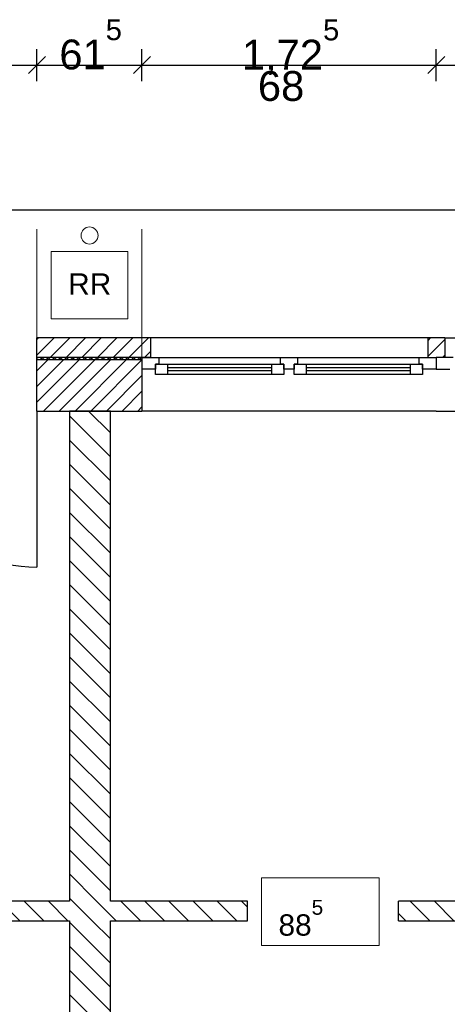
# Model space of a CAD drawing. Extents: x -73 to 183, y -4 to 85.
# Tile 53 of 98: x -20.81 to -18.3, y 37.71 to 43.49. Entities that reach past the tile are written whole.
import ezdxf

# ---------------------------------------------------------------- set-up
doc = ezdxf.new("R2010")
doc.units = 0
doc.header["$MEASUREMENT"] = 0
for name, pattern in [('Strichlinie', [0.005644, 0.002822, -0.002822]), ('Strichpunktlinie', [0.006703, 0.003528, -0.001764, 0, -0.001411]), ('Wipeout_Contour', [1, 0, -1])]:
    doc.linetypes.add(name, pattern=pattern)
for name, color, linetype in [('0._EG_2_0', 7, 'Continuous'), ('0._EG_2_A_1 Sanitär', 7, 'Continuous'), ('0._EG_2_P_BM_AUSSEN', 7, 'Continuous'), ('0._EG_2_P_ZE_ACHSEN', 7, 'Continuous'), ('0._EG_2_P_ZE_TEXT', 7, 'Continuous'), ('0._EG_2_R_NT_DACH', 7, 'Continuous'), ('0._EG_2_R_NT_INNENWAND', 7, 'Continuous'), ('0._EG_2_R_TR_AUSSENWAND', 7, 'Continuous'), ('0._EG_2_R_TR_INNENWAND', 7, 'Continuous')]:
    doc.layers.add(name, color=color, linetype=linetype)
doc.styles.add('ERSTELLTER_STIL_1', font='ARIAL.TTF')
pattern_1 = [(45, (0, 0), (-0.04596194, 0.04596194), [])]
pattern_2 = [(135, (0, 0), (0.07071068, 0.07071068), [])]

# ---------------------------------------------------------------- blocks, each defined once
blk = doc.blocks.new('*X3', base_point=(-44.6515, -8.996))
at = {"layer": '0._EG_2_R_TR_AUSSENWAND', "linetype": 'Continuous', "ltscale": 1000}
for p, q in [((-20.7084, 41.505), (-20.7087, 41.5048)), ((-20.707, 41.5062), (-20.7084, 41.505)), ((-20.7054, 41.5072), (-20.707, 41.5062)), ((-20.7037, 41.5081), (-20.7054, 41.5072)), ((-20.702, 41.5088), (-20.7037, 41.5081)), ((-20.7002, 41.5092), (-20.702, 41.5088)), ((-20.6983, 41.5095), (-20.7002, 41.5092)), ((-20.6964, 41.5096), (-20.6983, 41.5095)), ((-20.6945, 41.5095), (-20.6964, 41.5096)), ((-20.6927, 41.5092), (-20.6945, 41.5095)), ((-20.6909, 41.5088), (-20.6927, 41.5092)), ((-20.6891, 41.5081), (-20.6909, 41.5088)), ((-20.6874, 41.5072), (-20.6891, 41.5081)), ((-20.6859, 41.5062), (-20.6874, 41.5072)), ((-20.6844, 41.505), (-20.6859, 41.5062)), ((-20.6831, 41.5037), (-20.6844, 41.505)), ((-20.6819, 41.5022), (-20.6831, 41.5037)), ((-20.6809, 41.5006), (-20.6819, 41.5022)), ((-20.6801, 41.4989), (-20.6809, 41.5006)), ((-20.6794, 41.4972), (-20.6801, 41.4989)), ((-20.6789, 41.4953), (-20.6794, 41.4972)), ((-20.6789, 41.495), (-20.6789, 41.4953)), ((-20.6782, 41.4953), (-20.6783, 41.495)), ((-20.6777, 41.4972), (-20.6782, 41.4953)), ((-20.6771, 41.4989), (-20.6777, 41.4972)), ((-20.6762, 41.5006), (-20.6771, 41.4989)), ((-20.6752, 41.5022), (-20.6762, 41.5006)), ((-20.6741, 41.5037), (-20.6752, 41.5022)), ((-20.6727, 41.505), (-20.6741, 41.5037)), ((-20.6713, 41.5062), (-20.6727, 41.505)), ((-20.6697, 41.5072), (-20.6713, 41.5062)), ((-20.668, 41.5081), (-20.6697, 41.5072)), ((-20.6663, 41.5088), (-20.668, 41.5081)), ((-20.6645, 41.5092), (-20.6663, 41.5088)), ((-20.6626, 41.5095), (-20.6645, 41.5092)), ((-20.6607, 41.5096), (-20.6626, 41.5095)), ((-20.6588, 41.5095), (-20.6607, 41.5096)), ((-20.657, 41.5092), (-20.6588, 41.5095)), ((-20.6552, 41.5088), (-20.657, 41.5092)), ((-20.6534, 41.5081), (-20.6552, 41.5088)), ((-20.6517, 41.5072), (-20.6534, 41.5081)), ((-20.6502, 41.5062), (-20.6517, 41.5072)), ((-20.6487, 41.505), (-20.6502, 41.5062)), ((-20.6474, 41.5037), (-20.6487, 41.505)), ((-20.6462, 41.5022), (-20.6474, 41.5037)), ((-20.6452, 41.5006), (-20.6462, 41.5022)), ((-20.6443, 41.4989), (-20.6452, 41.5006)), ((-20.6437, 41.4972), (-20.6443, 41.4989)), ((-20.6432, 41.4953), (-20.6437, 41.4972)), ((-20.6432, 41.495), (-20.6432, 41.4953)), ((-20.6425, 41.4953), (-20.6426, 41.495)), ((-20.642, 41.4972), (-20.6425, 41.4953)), ((-20.6414, 41.4989), (-20.642, 41.4972)), ((-20.6405, 41.5006), (-20.6414, 41.4989)), ((-20.6395, 41.5022), (-20.6405, 41.5006)), ((-20.6383, 41.5037), (-20.6395, 41.5022)), ((-20.637, 41.505), (-20.6383, 41.5037)), ((-20.6356, 41.5062), (-20.637, 41.505)), ((-20.634, 41.5072), (-20.6356, 41.5062)), ((-20.6323, 41.5081), (-20.634, 41.5072)), ((-20.6306, 41.5088), (-20.6323, 41.5081)), ((-20.6287, 41.5092), (-20.6306, 41.5088)), ((-20.6269, 41.5095), (-20.6287, 41.5092)), ((-20.625, 41.5096), (-20.6269, 41.5095)), ((-20.6231, 41.5095), (-20.625, 41.5096)), ((-20.6213, 41.5092), (-20.6231, 41.5095)), ((-20.6194, 41.5088), (-20.6213, 41.5092)), ((-20.6177, 41.5081), (-20.6194, 41.5088)), ((-20.616, 41.5072), (-20.6177, 41.5081)), ((-20.6144, 41.5062), (-20.616, 41.5072)), ((-20.613, 41.505), (-20.6144, 41.5062)), ((-20.6117, 41.5037), (-20.613, 41.505)), ((-20.6105, 41.5022), (-20.6117, 41.5037)), ((-20.6095, 41.5006), (-20.6105, 41.5022)), ((-20.6086, 41.4989), (-20.6095, 41.5006)), ((-20.608, 41.4972), (-20.6086, 41.4989)), ((-20.6075, 41.4953), (-20.608, 41.4972)), ((-20.6074, 41.495), (-20.6075, 41.4953)), ((-20.6063, 41.4972), (-20.6068, 41.4953)), ((-20.6068, 41.4953), (-20.6068, 41.495)), ((-20.6057, 41.4989), (-20.6063, 41.4972)), ((-20.6048, 41.5006), (-20.6057, 41.4989)), ((-20.6038, 41.5022), (-20.6048, 41.5006)), ((-20.6026, 41.5037), (-20.6038, 41.5022)), ((-20.6013, 41.505), (-20.6026, 41.5037)), ((-20.5998, 41.5062), (-20.6013, 41.505)), ((-20.5983, 41.5072), (-20.5998, 41.5062)), ((-20.5966, 41.5081), (-20.5983, 41.5072)), ((-20.5948, 41.5088), (-20.5966, 41.5081)), ((-20.593, 41.5092), (-20.5948, 41.5088)), ((-20.5912, 41.5095), (-20.593, 41.5092)), ((-20.5893, 41.5096), (-20.5912, 41.5095)), ((-20.5874, 41.5095), (-20.5893, 41.5096)), ((-20.5855, 41.5092), (-20.5874, 41.5095)), ((-20.5837, 41.5088), (-20.5855, 41.5092)), ((-20.582, 41.5081), (-20.5837, 41.5088)), ((-20.5803, 41.5072), (-20.582, 41.5081)), ((-20.5787, 41.5062), (-20.5803, 41.5072)), ((-20.5773, 41.505), (-20.5787, 41.5062)), ((-20.5759, 41.5037), (-20.5773, 41.505)), ((-20.5748, 41.5022), (-20.5759, 41.5037)), ((-20.5738, 41.5006), (-20.5748, 41.5022)), ((-20.5729, 41.4989), (-20.5738, 41.5006)), ((-20.5723, 41.4972), (-20.5729, 41.4989)), ((-20.5718, 41.4953), (-20.5723, 41.4972)), ((-20.5717, 41.495), (-20.5718, 41.4953)), ((-20.5706, 41.4972), (-20.5711, 41.4953)), ((-20.5711, 41.4953), (-20.5711, 41.495)), ((-20.5699, 41.4989), (-20.5706, 41.4972)), ((-20.5691, 41.5006), (-20.5699, 41.4989)), ((-20.5681, 41.5022), (-20.5691, 41.5006)), ((-20.5669, 41.5037), (-20.5681, 41.5022)), ((-20.5656, 41.505), (-20.5669, 41.5037)), ((-20.5641, 41.5062), (-20.5656, 41.505)), ((-20.5626, 41.5072), (-20.5641, 41.5062)), ((-20.5609, 41.5081), (-20.5626, 41.5072)), ((-20.5591, 41.5088), (-20.5609, 41.5081)), ((-20.5573, 41.5092), (-20.5591, 41.5088)), ((-20.5555, 41.5095), (-20.5573, 41.5092)), ((-20.5536, 41.5096), (-20.5555, 41.5095)), ((-20.5517, 41.5095), (-20.5536, 41.5096)), ((-20.5498, 41.5092), (-20.5517, 41.5095)), ((-20.548, 41.5088), (-20.5498, 41.5092)), ((-20.5463, 41.5081), (-20.548, 41.5088)), ((-20.5446, 41.5072), (-20.5463, 41.5081)), ((-20.543, 41.5062), (-20.5446, 41.5072)), ((-20.5416, 41.505), (-20.543, 41.5062)), ((-20.5402, 41.5037), (-20.5416, 41.505)), ((-20.5391, 41.5022), (-20.5402, 41.5037)), ((-20.538, 41.5006), (-20.5391, 41.5022)), ((-20.5372, 41.4989), (-20.538, 41.5006)), ((-20.5365, 41.4972), (-20.5372, 41.4989)), ((-20.5361, 41.4953), (-20.5365, 41.4972)), ((-20.536, 41.495), (-20.5361, 41.4953)), ((-20.5349, 41.4972), (-20.5354, 41.4953)), ((-20.5354, 41.4953), (-20.5354, 41.495)), ((-20.5342, 41.4989), (-20.5349, 41.4972)), ((-20.5334, 41.5006), (-20.5342, 41.4989)), ((-20.5324, 41.5022), (-20.5334, 41.5006)), ((-20.5312, 41.5037), (-20.5324, 41.5022)), ((-20.5299, 41.505), (-20.5312, 41.5037)), ((-20.5284, 41.5062), (-20.5299, 41.505)), ((-20.5268, 41.5072), (-20.5284, 41.5062)), ((-20.5252, 41.5081), (-20.5268, 41.5072)), ((-20.5234, 41.5088), (-20.5252, 41.5081)), ((-20.5216, 41.5092), (-20.5234, 41.5088)), ((-20.5197, 41.5095), (-20.5216, 41.5092)), ((-20.5179, 41.5096), (-20.5197, 41.5095)), ((-20.516, 41.5095), (-20.5179, 41.5096)), ((-20.5141, 41.5092), (-20.516, 41.5095)), ((-20.5123, 41.5088), (-20.5141, 41.5092)), ((-20.5105, 41.5081), (-20.5123, 41.5088)), ((-20.5089, 41.5072), (-20.5105, 41.5081)), ((-20.5073, 41.5062), (-20.5089, 41.5072)), ((-20.5058, 41.505), (-20.5073, 41.5062)), ((-20.5045, 41.5037), (-20.5058, 41.505)), ((-20.5033, 41.5022), (-20.5045, 41.5037)), ((-20.5023, 41.5006), (-20.5033, 41.5022)), ((-20.5015, 41.4989), (-20.5023, 41.5006)), ((-20.5008, 41.4972), (-20.5015, 41.4989)), ((-20.5004, 41.4953), (-20.5008, 41.4972)), ((-20.5003, 41.495), (-20.5004, 41.4953)), ((-20.4996, 41.4953), (-20.4997, 41.495)), ((-20.4992, 41.4972), (-20.4996, 41.4953)), ((-20.4985, 41.4989), (-20.4992, 41.4972)), ((-20.4977, 41.5006), (-20.4985, 41.4989)), ((-20.4967, 41.5022), (-20.4977, 41.5006)), ((-20.4955, 41.5037), (-20.4967, 41.5022)), ((-20.4942, 41.505), (-20.4955, 41.5037)), ((-20.4927, 41.5062), (-20.4942, 41.505)), ((-20.4911, 41.5072), (-20.4927, 41.5062)), ((-20.4895, 41.5081), (-20.4911, 41.5072)), ((-20.4877, 41.5088), (-20.4895, 41.5081)), ((-20.4859, 41.5092), (-20.4877, 41.5088)), ((-20.484, 41.5095), (-20.4859, 41.5092)), ((-20.4821, 41.5096), (-20.484, 41.5095)), ((-20.4803, 41.5095), (-20.4821, 41.5096)), ((-20.4784, 41.5092), (-20.4803, 41.5095)), ((-20.4766, 41.5088), (-20.4784, 41.5092)), ((-20.4748, 41.5081), (-20.4766, 41.5088)), ((-20.4732, 41.5072), (-20.4748, 41.5081)), ((-20.4716, 41.5062), (-20.4732, 41.5072)), ((-20.4701, 41.505), (-20.4716, 41.5062)), ((-20.4688, 41.5037), (-20.4701, 41.505)), ((-20.4676, 41.5022), (-20.4688, 41.5037)), ((-20.4666, 41.5006), (-20.4676, 41.5022)), ((-20.4658, 41.4989), (-20.4666, 41.5006)), ((-20.4651, 41.4972), (-20.4658, 41.4989)), ((-20.4646, 41.4953), (-20.4651, 41.4972)), ((-20.4646, 41.495), (-20.4646, 41.4953)), ((-20.4639, 41.4953), (-20.464, 41.495)), ((-20.4635, 41.4972), (-20.4639, 41.4953)), ((-20.4628, 41.4989), (-20.4635, 41.4972)), ((-20.462, 41.5006), (-20.4628, 41.4989)), ((-20.4609, 41.5022), (-20.462, 41.5006)), ((-20.4598, 41.5037), (-20.4609, 41.5022)), ((-20.4584, 41.505), (-20.4598, 41.5037)), ((-20.457, 41.5062), (-20.4584, 41.505)), ((-20.4554, 41.5072), (-20.457, 41.5062)), ((-20.4537, 41.5081), (-20.4554, 41.5072)), ((-20.452, 41.5088), (-20.4537, 41.5081)), ((-20.4502, 41.5092), (-20.452, 41.5088)), ((-20.4483, 41.5095), (-20.4502, 41.5092)), ((-20.4464, 41.5096), (-20.4483, 41.5095)), ((-20.4445, 41.5095), (-20.4464, 41.5096)), ((-20.4427, 41.5092), (-20.4445, 41.5095)), ((-20.4409, 41.5088), (-20.4427, 41.5092)), ((-20.4391, 41.5081), (-20.4409, 41.5088)), ((-20.4374, 41.5072), (-20.4391, 41.5081)), ((-20.4359, 41.5062), (-20.4374, 41.5072)), ((-20.4344, 41.505), (-20.4359, 41.5062)), ((-20.4331, 41.5037), (-20.4344, 41.505)), ((-20.4319, 41.5022), (-20.4331, 41.5037)), ((-20.4309, 41.5006), (-20.4319, 41.5022)), ((-20.4301, 41.4989), (-20.4309, 41.5006)), ((-20.4294, 41.4972), (-20.4301, 41.4989)), ((-20.4289, 41.4953), (-20.4294, 41.4972)), ((-20.4289, 41.495), (-20.4289, 41.4953)), ((-20.4282, 41.4953), (-20.4283, 41.495)), ((-20.4277, 41.4972), (-20.4282, 41.4953)), ((-20.4271, 41.4989), (-20.4277, 41.4972)), ((-20.4262, 41.5006), (-20.4271, 41.4989)), ((-20.4252, 41.5022), (-20.4262, 41.5006)), ((-20.4241, 41.5037), (-20.4252, 41.5022)), ((-20.4227, 41.505), (-20.4241, 41.5037)), ((-20.4213, 41.5062), (-20.4227, 41.505)), ((-20.4197, 41.5072), (-20.4213, 41.5062)), ((-20.418, 41.5081), (-20.4197, 41.5072)), ((-20.4163, 41.5088), (-20.418, 41.5081)), ((-20.4145, 41.5092), (-20.4163, 41.5088)), ((-20.4126, 41.5095), (-20.4145, 41.5092)), ((-20.4107, 41.5096), (-20.4126, 41.5095)), ((-20.4088, 41.5095), (-20.4107, 41.5096)), ((-20.407, 41.5092), (-20.4088, 41.5095)), ((-20.4052, 41.5088), (-20.407, 41.5092)), ((-20.4034, 41.5081), (-20.4052, 41.5088)), ((-20.4017, 41.5072), (-20.4034, 41.5081)), ((-20.4002, 41.5062), (-20.4017, 41.5072)), ((-20.3987, 41.505), (-20.4002, 41.5062)), ((-20.3974, 41.5037), (-20.3987, 41.505)), ((-20.3962, 41.5022), (-20.3974, 41.5037)), ((-20.3952, 41.5006), (-20.3962, 41.5022)), ((-20.3943, 41.4989), (-20.3952, 41.5006)), ((-20.3937, 41.4972), (-20.3943, 41.4989)), ((-20.3932, 41.4953), (-20.3937, 41.4972)), ((-20.3932, 41.495), (-20.3932, 41.4953)), ((-20.3925, 41.4953), (-20.3926, 41.495)), ((-20.392, 41.4972), (-20.3925, 41.4953)), ((-20.3914, 41.4989), (-20.392, 41.4972)), ((-20.3905, 41.5006), (-20.3914, 41.4989)), ((-20.3895, 41.5022), (-20.3905, 41.5006)), ((-20.3883, 41.5037), (-20.3895, 41.5022)), ((-20.387, 41.505), (-20.3883, 41.5037)), ((-20.3856, 41.5062), (-20.387, 41.505)), ((-20.384, 41.5072), (-20.3856, 41.5062)), ((-20.3823, 41.5081), (-20.384, 41.5072)), ((-20.3806, 41.5088), (-20.3823, 41.5081)), ((-20.3787, 41.5092), (-20.3806, 41.5088)), ((-20.3769, 41.5095), (-20.3787, 41.5092)), ((-20.375, 41.5096), (-20.3769, 41.5095)), ((-20.3731, 41.5095), (-20.375, 41.5096)), ((-20.3713, 41.5092), (-20.3731, 41.5095)), ((-20.3694, 41.5088), (-20.3713, 41.5092)), ((-20.3677, 41.5081), (-20.3694, 41.5088)), ((-20.366, 41.5072), (-20.3677, 41.5081)), ((-20.3644, 41.5062), (-20.366, 41.5072)), ((-20.363, 41.505), (-20.3644, 41.5062)), ((-20.3617, 41.5037), (-20.363, 41.505)), ((-20.3605, 41.5022), (-20.3617, 41.5037)), ((-20.3595, 41.5006), (-20.3605, 41.5022)), ((-20.3586, 41.4989), (-20.3595, 41.5006)), ((-20.358, 41.4972), (-20.3586, 41.4989)), ((-20.3575, 41.4953), (-20.358, 41.4972)), ((-20.3574, 41.495), (-20.3575, 41.4953)), ((-20.3563, 41.4972), (-20.3568, 41.4953)), ((-20.3568, 41.4953), (-20.3568, 41.495)), ((-20.3557, 41.4989), (-20.3563, 41.4972)), ((-20.3548, 41.5006), (-20.3557, 41.4989)), ((-20.3538, 41.5022), (-20.3548, 41.5006)), ((-20.3526, 41.5037), (-20.3538, 41.5022)), ((-20.3513, 41.505), (-20.3526, 41.5037)), ((-20.3498, 41.5062), (-20.3513, 41.505)), ((-20.3483, 41.5072), (-20.3498, 41.5062)), ((-20.3466, 41.5081), (-20.3483, 41.5072)), ((-20.3448, 41.5088), (-20.3466, 41.5081)), ((-20.343, 41.5092), (-20.3448, 41.5088)), ((-20.3412, 41.5095), (-20.343, 41.5092)), ((-20.3393, 41.5096), (-20.3412, 41.5095)), ((-20.3374, 41.5095), (-20.3393, 41.5096)), ((-20.3355, 41.5092), (-20.3374, 41.5095)), ((-20.3337, 41.5088), (-20.3355, 41.5092)), ((-20.332, 41.5081), (-20.3337, 41.5088)), ((-20.3303, 41.5072), (-20.332, 41.5081)), ((-20.3287, 41.5062), (-20.3303, 41.5072)), ((-20.3273, 41.505), (-20.3287, 41.5062)), ((-20.3259, 41.5037), (-20.3273, 41.505)), ((-20.3248, 41.5022), (-20.3259, 41.5037)), ((-20.3238, 41.5006), (-20.3248, 41.5022)), ((-20.3229, 41.4989), (-20.3238, 41.5006)), ((-20.3223, 41.4972), (-20.3229, 41.4989)), ((-20.3218, 41.4953), (-20.3223, 41.4972)), ((-20.3217, 41.495), (-20.3218, 41.4953)), ((-20.3206, 41.4972), (-20.3211, 41.4953)), ((-20.3211, 41.4953), (-20.3211, 41.495)), ((-20.3199, 41.4989), (-20.3206, 41.4972)), ((-20.3191, 41.5006), (-20.3199, 41.4989)), ((-20.3181, 41.5022), (-20.3191, 41.5006)), ((-20.3169, 41.5037), (-20.3181, 41.5022)), ((-20.3156, 41.505), (-20.3169, 41.5037)), ((-20.3141, 41.5062), (-20.3156, 41.505)), ((-20.3126, 41.5072), (-20.3141, 41.5062)), ((-20.3109, 41.5081), (-20.3126, 41.5072)), ((-20.3091, 41.5088), (-20.3109, 41.5081)), ((-20.3073, 41.5092), (-20.3091, 41.5088)), ((-20.3055, 41.5095), (-20.3073, 41.5092)), ((-20.3036, 41.5096), (-20.3055, 41.5095)), ((-20.3017, 41.5095), (-20.3036, 41.5096)), ((-20.2998, 41.5092), (-20.3017, 41.5095)), ((-20.298, 41.5088), (-20.2998, 41.5092)), ((-20.2963, 41.5081), (-20.298, 41.5088)), ((-20.2946, 41.5072), (-20.2963, 41.5081)), ((-20.293, 41.5062), (-20.2946, 41.5072)), ((-20.2916, 41.505), (-20.293, 41.5062)), ((-20.2902, 41.5037), (-20.2916, 41.505)), ((-20.2891, 41.5022), (-20.2902, 41.5037)), ((-20.288, 41.5006), (-20.2891, 41.5022)), ((-20.2872, 41.4989), (-20.288, 41.5006)), ((-20.2865, 41.4972), (-20.2872, 41.4989)), ((-20.2861, 41.4953), (-20.2865, 41.4972)), ((-20.286, 41.495), (-20.2861, 41.4953)), ((-20.2849, 41.4972), (-20.2854, 41.4953)), ((-20.2854, 41.4953), (-20.2854, 41.495)), ((-20.2842, 41.4989), (-20.2849, 41.4972)), ((-20.2834, 41.5006), (-20.2842, 41.4989)), ((-20.2824, 41.5022), (-20.2834, 41.5006)), ((-20.2812, 41.5037), (-20.2824, 41.5022)), ((-20.2799, 41.505), (-20.2812, 41.5037)), ((-20.2784, 41.5062), (-20.2799, 41.505)), ((-20.2768, 41.5072), (-20.2784, 41.5062)), ((-20.2752, 41.5081), (-20.2768, 41.5072)), ((-20.2734, 41.5088), (-20.2752, 41.5081)), ((-20.2716, 41.5092), (-20.2734, 41.5088)), ((-20.2697, 41.5095), (-20.2716, 41.5092)), ((-20.2679, 41.5096), (-20.2697, 41.5095)), ((-20.266, 41.5095), (-20.2679, 41.5096)), ((-20.2641, 41.5092), (-20.266, 41.5095)), ((-20.2623, 41.5088), (-20.2641, 41.5092)), ((-20.2605, 41.5081), (-20.2623, 41.5088)), ((-20.2589, 41.5072), (-20.2605, 41.5081)), ((-20.2573, 41.5062), (-20.2589, 41.5072)), ((-20.2558, 41.505), (-20.2573, 41.5062)), ((-20.2545, 41.5037), (-20.2558, 41.505)), ((-20.2533, 41.5022), (-20.2545, 41.5037)), ((-20.2523, 41.5006), (-20.2533, 41.5022)), ((-20.2515, 41.4989), (-20.2523, 41.5006)), ((-20.2508, 41.4972), (-20.2515, 41.4989)), ((-20.2504, 41.4953), (-20.2508, 41.4972)), ((-20.2503, 41.495), (-20.2504, 41.4953)), ((-20.2496, 41.4953), (-20.2497, 41.495)), ((-20.2492, 41.4972), (-20.2496, 41.4953)), ((-20.2485, 41.4989), (-20.2492, 41.4972)), ((-20.2477, 41.5006), (-20.2485, 41.4989)), ((-20.2467, 41.5022), (-20.2477, 41.5006)), ((-20.2455, 41.5037), (-20.2467, 41.5022)), ((-20.2442, 41.505), (-20.2455, 41.5037)), ((-20.2427, 41.5062), (-20.2442, 41.505)), ((-20.2411, 41.5072), (-20.2427, 41.5062)), ((-20.2395, 41.5081), (-20.2411, 41.5072)), ((-20.2377, 41.5088), (-20.2395, 41.5081)), ((-20.2359, 41.5092), (-20.2377, 41.5088)), ((-20.234, 41.5095), (-20.2359, 41.5092)), ((-20.2321, 41.5096), (-20.234, 41.5095)), ((-20.2303, 41.5095), (-20.2321, 41.5096)), ((-20.2284, 41.5092), (-20.2303, 41.5095)), ((-20.2266, 41.5088), (-20.2284, 41.5092)), ((-20.2248, 41.5081), (-20.2266, 41.5088)), ((-20.2232, 41.5072), (-20.2248, 41.5081)), ((-20.2216, 41.5062), (-20.2232, 41.5072)), ((-20.2201, 41.505), (-20.2216, 41.5062)), ((-20.2188, 41.5037), (-20.2201, 41.505)), ((-20.2176, 41.5022), (-20.2188, 41.5037)), ((-20.2166, 41.5006), (-20.2176, 41.5022)), ((-20.2158, 41.4989), (-20.2166, 41.5006)), ((-20.2151, 41.4972), (-20.2158, 41.4989)), ((-20.2146, 41.4953), (-20.2151, 41.4972)), ((-20.2146, 41.495), (-20.2146, 41.4953)), ((-20.2139, 41.4953), (-20.214, 41.495)), ((-20.2135, 41.4972), (-20.2139, 41.4953)), ((-20.2128, 41.4989), (-20.2135, 41.4972)), ((-20.212, 41.5006), (-20.2128, 41.4989)), ((-20.2109, 41.5022), (-20.212, 41.5006)), ((-20.2098, 41.5037), (-20.2109, 41.5022)), ((-20.2084, 41.505), (-20.2098, 41.5037)), ((-20.207, 41.5062), (-20.2084, 41.505)), ((-20.2054, 41.5072), (-20.207, 41.5062)), ((-20.2037, 41.5081), (-20.2054, 41.5072)), ((-20.202, 41.5088), (-20.2037, 41.5081)), ((-20.2002, 41.5092), (-20.202, 41.5088)), ((-20.1983, 41.5095), (-20.2002, 41.5092)), ((-20.1964, 41.5096), (-20.1983, 41.5095)), ((-20.1945, 41.5095), (-20.1964, 41.5096)), ((-20.1927, 41.5092), (-20.1945, 41.5095)), ((-20.1909, 41.5088), (-20.1927, 41.5092)), ((-20.1891, 41.5081), (-20.1909, 41.5088)), ((-20.1874, 41.5072), (-20.1891, 41.5081)), ((-20.1859, 41.5062), (-20.1874, 41.5072)), ((-20.1844, 41.505), (-20.1859, 41.5062)), ((-20.1831, 41.5037), (-20.1844, 41.505)), ((-20.1819, 41.5022), (-20.1831, 41.5037)), ((-20.1809, 41.5006), (-20.1819, 41.5022)), ((-20.1801, 41.4989), (-20.1809, 41.5006)), ((-20.1794, 41.4972), (-20.1801, 41.4989)), ((-20.1789, 41.4953), (-20.1794, 41.4972)), ((-20.1789, 41.495), (-20.1789, 41.4953)), ((-20.1782, 41.4953), (-20.1783, 41.495)), ((-20.1777, 41.4972), (-20.1782, 41.4953)), ((-20.1771, 41.4989), (-20.1777, 41.4972)), ((-20.1762, 41.5006), (-20.1771, 41.4989)), ((-20.1752, 41.5022), (-20.1762, 41.5006)), ((-20.1741, 41.5037), (-20.1752, 41.5022)), ((-20.1727, 41.505), (-20.1741, 41.5037)), ((-20.1713, 41.5062), (-20.1727, 41.505)), ((-20.1697, 41.5072), (-20.1713, 41.5062)), ((-20.168, 41.5081), (-20.1697, 41.5072)), ((-20.1663, 41.5088), (-20.168, 41.5081)), ((-20.1645, 41.5092), (-20.1663, 41.5088)), ((-20.1626, 41.5095), (-20.1645, 41.5092)), ((-20.1607, 41.5096), (-20.1626, 41.5095)), ((-20.1588, 41.5095), (-20.1607, 41.5096)), ((-20.157, 41.5092), (-20.1588, 41.5095)), ((-20.1552, 41.5088), (-20.157, 41.5092)), ((-20.1534, 41.5081), (-20.1552, 41.5088)), ((-20.1517, 41.5072), (-20.1534, 41.5081)), ((-20.1502, 41.5062), (-20.1517, 41.5072)), ((-20.1487, 41.505), (-20.1502, 41.5062)), ((-20.1474, 41.5037), (-20.1487, 41.505)), ((-20.1462, 41.5022), (-20.1474, 41.5037)), ((-20.1452, 41.5006), (-20.1462, 41.5022)), ((-20.1443, 41.4989), (-20.1452, 41.5006)), ((-20.1437, 41.4972), (-20.1443, 41.4989)), ((-20.1432, 41.4953), (-20.1437, 41.4972)), ((-20.1432, 41.495), (-20.1432, 41.4953)), ((-20.1425, 41.4953), (-20.1426, 41.495)), ((-20.142, 41.4972), (-20.1425, 41.4953)), ((-20.1414, 41.4989), (-20.142, 41.4972)), ((-20.1405, 41.5006), (-20.1414, 41.4989)), ((-20.1395, 41.5022), (-20.1405, 41.5006)), ((-20.1383, 41.5037), (-20.1395, 41.5022)), ((-20.137, 41.505), (-20.1383, 41.5037)), ((-20.1356, 41.5062), (-20.137, 41.505)), ((-20.134, 41.5072), (-20.1356, 41.5062)), ((-20.1323, 41.5081), (-20.134, 41.5072)), ((-20.1306, 41.5088), (-20.1323, 41.5081)), ((-20.1287, 41.5092), (-20.1306, 41.5088)), ((-20.1269, 41.5095), (-20.1287, 41.5092)), ((-20.125, 41.5096), (-20.1269, 41.5095)), ((-20.1231, 41.5095), (-20.125, 41.5096)), ((-20.1213, 41.5092), (-20.1231, 41.5095)), ((-20.1194, 41.5088), (-20.1213, 41.5092)), ((-20.1177, 41.5081), (-20.1194, 41.5088)), ((-20.116, 41.5072), (-20.1177, 41.5081)), ((-20.1144, 41.5062), (-20.116, 41.5072)), ((-20.113, 41.505), (-20.1144, 41.5062)), ((-20.1117, 41.5037), (-20.113, 41.505)), ((-20.1105, 41.5022), (-20.1117, 41.5037)), ((-20.1095, 41.5006), (-20.1105, 41.5022)), ((-20.1086, 41.4989), (-20.1095, 41.5006)), ((-20.108, 41.4972), (-20.1086, 41.4989)), ((-20.1075, 41.4953), (-20.108, 41.4972)), ((-20.1074, 41.495), (-20.1075, 41.4953)), ((-20.1063, 41.4972), (-20.1068, 41.4953)), ((-20.1068, 41.4953), (-20.1068, 41.495)), ((-20.1057, 41.4989), (-20.1063, 41.4972)), ((-20.1048, 41.5006), (-20.1057, 41.4989)), ((-20.1038, 41.5022), (-20.1048, 41.5006)), ((-20.1026, 41.5037), (-20.1038, 41.5022)), ((-20.1013, 41.505), (-20.1026, 41.5037)), ((-20.0998, 41.5062), (-20.1013, 41.505)), ((-20.0983, 41.5072), (-20.0998, 41.5062)), ((-20.0966, 41.5081), (-20.0983, 41.5072)), ((-20.0948, 41.5088), (-20.0966, 41.5081)), ((-20.0937, 41.5091), (-20.0948, 41.5088))]:
    blk.add_line(p, q, dxfattribs=at)

msp = doc.modelspace()

# ---------------------------------------------------------------- hatches: boundary and pattern name
at = {"layer": '0._EG_2_R_NT_INNENWAND', "linetype": 'Continuous', "ltscale": 1000}
h = msp.add_hatch(dxfattribs=at)
h.set_pattern_fill('MW_Porenbeton_0002', color=256, style=0, pattern_type=2)
h.set_pattern_definition(pattern_2)
h.paths.add_polyline_path([(-24.5896, 38.32), (-24.5896, 38.205), (-19.4746, 38.205), (-19.4746, 38.32)], flags=0)
h = msp.add_hatch(dxfattribs=at)
h.set_pattern_fill('MW_Porenbeton_0002', color=256, style=0, pattern_type=2)
h.set_pattern_definition(pattern_2)
h.paths.add_polyline_path([(-18.5896, 38.32), (-18.5896, 38.205), (-14.5187, 38.205), (-14.5187, 38.32)], flags=0)
at = {"layer": '0._EG_2_R_TR_AUSSENWAND', "linetype": 'Continuous', "ltscale": 1000}
h = msp.add_hatch(dxfattribs=at)
h.set_pattern_fill('MW_Kalksandstein_0002', color=256, style=0, pattern_type=2)
h.set_pattern_definition(pattern_1)
h.paths.add_polyline_path([(-20.0437, 41.625), (-20.7087, 41.625), (-20.7087, 41.51), (-20.0937, 41.51), (-20.0437, 41.51)], flags=0)
h = msp.add_hatch(dxfattribs=at)
h.set_pattern_fill('MW_Kalksandstein_0002', color=256, style=0, pattern_type=2)
h.set_pattern_definition(pattern_1)
h.paths.add_polyline_path([(-18.4187, 41.51), (-18.3687, 41.51), (-18.3187, 41.51), (-18.3187, 41.625), (-18.4187, 41.625)], flags=0)
h = msp.add_hatch(dxfattribs=at)
h.set_pattern_fill('MW_Kalksandstein_0002', color=256, style=0, pattern_type=2)
h.set_pattern_definition(pattern_1)
h.paths.add_polyline_path([(-20.7087, 41.31), (-20.7087, 41.195), (-20.0937, 41.195), (-20.0937, 41.44), (-20.0937, 41.495), (-20.7087, 41.495)], flags=0)
at = {"layer": '0._EG_2_R_TR_INNENWAND', "linetype": 'Continuous', "ltscale": 1000}
h = msp.add_hatch(dxfattribs=at)
h.set_pattern_fill('MW_Porenbeton_0002', color=256, style=0, pattern_type=2)
h.set_pattern_definition(pattern_2)
h.paths.add_polyline_path([(-20.2787, 41.195), (-20.5187, 41.195), (-20.5187, 38.32), (-20.2787, 38.32)], flags=0)
h = msp.add_hatch(dxfattribs=at)
h.set_pattern_fill('MW_Porenbeton_0002', color=256, style=0, pattern_type=2)
h.set_pattern_definition(pattern_2)
h.paths.add_polyline_path([(-20.2787, 38.205), (-20.5187, 38.205), (-20.5187, 33.065), (-20.2787, 33.065)], flags=0)

# ---------------------------------------------------------------- linework, layer by layer
at = {"layer": '0._EG_2_0', "linetype": 'Continuous', "ltscale": 1000}
for p, q in [((-20.7087, 41.51), (-20.7087, 41.625)), ((-20.0437, 41.625), (-20.0437, 41.51)), ((-18.4187, 41.625), (-18.4187, 41.51)), ((-18.3187, 41.625), (-18.3187, 41.51)), ((-20.7087, 41.495), (-20.7087, 41.51)), ((-20.7087, 41.31), (-20.7087, 41.495)), ((-20.0437, 41.51), (-20.0937, 41.51)), ((-20.0937, 41.51), (-20.0937, 41.495)), ((-20.0937, 41.495), (-20.0937, 41.44)), ((-18.4187, 41.51), (-18.3687, 41.51)), ((-18.3187, 41.51), (-18.3687, 41.51)), ((-20.0937, 41.44), (-20.0937, 41.195)), ((-20.7087, 41.195), (-20.7087, 41.31))]:
    msp.add_line(p, q, dxfattribs=at)
at = {"layer": '0._EG_2_A_1 Sanitär', "color": 5, "linetype": 'Continuous', "lineweight": 13, "ltscale": 1000}
msp.add_circle((-20.4007, 42.225), 0.05, dxfattribs=at)
at = {"layer": '0._EG_2_P_BM_AUSSEN', "linetype": 'Continuous', "ltscale": 1000}
for p, q in [((-20.7587, 43.175), (-20.6587, 43.275)), ((-20.6587, 43.275), (-20.7587, 43.175)), ((-20.7087, 43.1312), (-20.7087, 43.3187)), ((-20.7087, 43.1312), (-20.7087, 43.3187)), ((-20.0437, 43.275), (-20.1437, 43.175)), ((-20.0937, 43.1312), (-20.0937, 43.3187)), ((-18.3187, 43.275), (-18.4187, 43.175)), ((-18.3687, 43.1312), (-18.3687, 43.3187)), ((-21.6237, 43.225), (-20.7087, 43.225)), ((-20.7837, 43.225), (-20.7087, 43.225)), ((-20.7087, 43.225), (-20.6337, 43.225)), ((-20.7087, 43.225), (-20.0937, 43.225)), ((-20.0937, 43.225), (-18.3687, 43.225)), ((-18.3687, 43.225), (-15.7437, 43.225))]:
    msp.add_line(p, q, dxfattribs=at)
at = {"layer": '0._EG_2_P_ZE_ACHSEN', "color": 9, "linetype": 'Strichpunktlinie', "lineweight": 18, "ltscale": 1000}
msp.add_line((-20.7087, 42.2612), (-20.7087, 41.3121), dxfattribs=at)
at = {"layer": '0._EG_2_P_ZE_TEXT', "color": 255, "linetype": 'Continuous', "lineweight": 18, "ltscale": 1000}
for p, q in [((-20.1757, 42.1316), (-20.6257, 42.1316)), ((-20.6257, 42.1316), (-20.6257, 41.7351)), ((-20.1757, 41.7351), (-20.1757, 42.1316)), ((-20.6257, 41.7351), (-20.1757, 41.7351)), ((-18.7033, 38.4556), (-19.3931, 38.4556)), ((-19.3931, 38.4556), (-19.3931, 38.0592)), ((-18.7033, 38.0592), (-18.7033, 38.4556)), ((-19.3931, 38.0592), (-18.7033, 38.0592))]:
    msp.add_line(p, q, dxfattribs=at)
at = {"layer": '0._EG_2_R_NT_DACH', "linetype": 'Strichlinie', "ltscale": 1000}
msp.add_line((-32.2787, 42.375), (-14.5187, 42.375), dxfattribs=at)
at = {"layer": '0._EG_2_R_NT_INNENWAND', "linetype": 'Continuous', "ltscale": 1000}
for p, q in [((-20.5187, 38.32), (-24.5896, 38.32)), ((-19.4746, 38.32), (-20.2787, 38.32)), ((-19.4746, 38.205), (-19.4746, 38.32)), ((-14.5187, 38.32), (-18.5896, 38.32)), ((-18.5896, 38.205), (-18.5896, 38.32)), ((-24.5896, 38.205), (-20.5187, 38.205)), ((-20.2787, 38.205), (-19.4746, 38.205)), ((-18.5896, 38.205), (-14.5187, 38.205))]:
    msp.add_line(p, q, dxfattribs=at)
at = {"layer": '0._EG_2_R_TR_AUSSENWAND', "linetype": 'Continuous', "ltscale": 1000}
for p, q in [((-20.0437, 41.625), (-20.7087, 41.625)), ((-18.4187, 41.625), (-20.0437, 41.625)), ((-18.3187, 41.625), (-18.4187, 41.625)), ((-18.3187, 41.625), (-15.7937, 41.625)), ((-20.0937, 41.51), (-20.7087, 41.51)), ((-20.0937, 41.495), (-20.7087, 41.495)), ((-20.7087, 41.195), (-20.0937, 41.195)), ((-20.7087, 41.195), (-20.7087, 40.28)), ((-18.3687, 41.195), (-20.0937, 41.195)), ((-18.3687, 41.195), (-15.7437, 41.195))]:
    msp.add_line(p, q, dxfattribs=at)
msp.add_arc((-20.7087, 41.195), 0.915, 180, 270, dxfattribs=at)
at = {"layer": '0._EG_2_R_TR_INNENWAND', "linetype": 'Continuous', "ltscale": 1000}
for p, q in [((-20.5187, 41.195), (-20.5187, 38.32)), ((-20.2787, 41.195), (-20.5187, 41.195)), ((-20.2787, 38.32), (-20.2787, 41.195)), ((-20.5187, 38.205), (-20.5187, 33.065)), ((-20.2787, 35.135), (-20.2787, 38.205))]:
    msp.add_line(p, q, dxfattribs=at)

# ---------------------------------------------------------------- block references
at = {"layer": '0._EG_2_0', "linetype": 'Continuous', "ltscale": 1000}
msp.add_blockref('*X3', (-44.6515, -8.996), dxfattribs=at)

# ---------------------------------------------------------------- texts
at = {"layer": '0._EG_2_P_BM_AUSSEN', "linetype": 'Continuous', "char_height": 0.175, "attachment_point": 7, "style": 'ERSTELLTER_STIL_1'}
for s, insert in [('{61\\A1{\\H0.7x;\\S5^  ;}}', (-20.5778, 43.1971)), ('{1,72\\A1{\\H0.7x;\\S5^  ;}}', (-19.5078, 43.166)), ('{68}', (-19.414, 43.0121))]:
    msp.add_mtext(s, dxfattribs=dict(at, insert=insert))
at = {"layer": '0._EG_2_P_ZE_TEXT', "linetype": 'Continuous', "char_height": 0.125, "attachment_point": 1, "style": 'ERSTELLTER_STIL_1'}
for s, insert in [('{RR }', (-20.5257, 42.003)), ('{88\\A1{\\H0.7x;\\S5^  ;}}', (-19.2931, 38.3271))]:
    msp.add_mtext(s, dxfattribs=dict(at, insert=insert))

# ---------------------------------------------------------------- wipeouts: each hides what was drawn before it
at = {"color": 254, "linetype": 'Wipeout_Contour', "lineweight": 0, "ltscale": 183.619491}
msp.add_wipeout([(-19.2812, 41.51), (-19.2812, 41.47), (-19.9937, 41.47), (-19.9937, 41.51)], dxfattribs=at).dxf.layer = '0._EG_2_R_TR_AUSSENWAND'
at = {"color": 254, "linetype": 'Wipeout_Contour', "lineweight": 0, "ltscale": 182.253104}
msp.add_wipeout([(-18.4687, 41.51), (-18.4687, 41.47), (-19.1812, 41.47), (-19.1812, 41.51)], dxfattribs=at).dxf.layer = '0._EG_2_R_TR_AUSSENWAND'

# ---------------------------------------------------------------- next in the draw order: wipeouts: each hides what was drawn before it
at = {"color": 254, "linetype": 'Wipeout_Contour', "lineweight": 0, "ltscale": 276.493845}
msp.add_wipeout([(-20.0937, 41.51), (-19.9937, 41.51), (-19.9937, 41.47), (-20.0137, 41.47), (-20.0137, 41.44), (-20.0937, 41.44)], dxfattribs=at).dxf.layer = '0._EG_2_R_TR_AUSSENWAND'
at = {"color": 254, "linetype": 'Wipeout_Contour', "lineweight": 0, "ltscale": 274.186927}
msp.add_wipeout([(-19.2312, 41.51), (-19.1812, 41.51), (-19.1812, 41.47), (-19.2012, 41.47), (-19.2012, 41.44), (-19.2312, 41.44)], dxfattribs=at).dxf.layer = '0._EG_2_R_TR_AUSSENWAND'
at = {"color": 254, "linetype": 'Wipeout_Contour', "lineweight": 0, "ltscale": 272.133794}
msp.add_wipeout([(-18.3687, 41.44), (-18.2887, 41.44), (-18.2887, 41.47), (-18.2687, 41.47), (-18.2687, 41.51), (-18.3687, 41.51)], dxfattribs=at).dxf.layer = '0._EG_2_R_TR_AUSSENWAND'
at = {"color": 254, "linetype": 'Wipeout_Contour', "lineweight": 0, "ltscale": 183.510864}
msp.add_wipeout([(-19.3312, 41.47), (-19.3312, 41.45), (-19.9437, 41.45), (-19.9437, 41.47)], dxfattribs=at).dxf.layer = '0._EG_2_R_TR_AUSSENWAND'
at = {"color": 254, "linetype": 'Wipeout_Contour', "lineweight": 0, "ltscale": 182.143618}
msp.add_wipeout([(-18.5187, 41.47), (-18.5187, 41.45), (-19.1312, 41.45), (-19.1312, 41.47)], dxfattribs=at).dxf.layer = '0._EG_2_R_TR_AUSSENWAND'

# ---------------------------------------------------------------- next in the draw order: linework, layer by layer
at = {"layer": '0._EG_2_P_ZE_ACHSEN', "color": 9, "linetype": 'Strichpunktlinie', "lineweight": 18, "ltscale": 1000}
msp.add_line((-20.0937, 42.2612), (-20.0937, 41.3121), dxfattribs=at)
at = {"layer": '0._EG_2_R_TR_AUSSENWAND', "linetype": 'Continuous', "ltscale": 1000}
for p, q in [((-20.0937, 41.51), (-19.9937, 41.51)), ((-20.0937, 41.51), (-20.0937, 41.495)), ((-20.0437, 41.51), (-20.0937, 41.51)), ((-20.0937, 41.495), (-20.0937, 41.44)), ((-18.2687, 41.51), (-18.3687, 41.51)), ((-18.3687, 41.51), (-18.3687, 41.495)), ((-18.3187, 41.51), (-18.3687, 41.51)), ((-18.3687, 41.495), (-18.3687, 41.44)), ((-18.3687, 41.44), (-18.2887, 41.44))]:
    msp.add_line(p, q, dxfattribs=at)

# ---------------------------------------------------------------- next in the draw order: wipeouts: each hides what was drawn before it
at = {"color": 254, "linetype": 'Wipeout_Contour', "lineweight": 0, "ltscale": 274.156019}
msp.add_wipeout([(-19.2312, 41.44), (-19.2612, 41.44), (-19.2612, 41.47), (-19.2812, 41.47), (-19.2812, 41.51), (-19.2312, 41.51)], dxfattribs=at).dxf.layer = '0._EG_2_R_TR_AUSSENWAND'
at = {"color": 254, "linetype": 'Wipeout_Contour', "lineweight": 0, "ltscale": 183.366279}
msp.add_wipeout([(-19.3312, 41.43), (-19.3312, 41.41), (-19.9437, 41.41), (-19.9437, 41.43)], dxfattribs=at).dxf.layer = '0._EG_2_R_TR_AUSSENWAND'
at = {"color": 254, "linetype": 'Wipeout_Contour', "lineweight": 0, "ltscale": 181.997947}
msp.add_wipeout([(-18.5187, 41.43), (-18.5187, 41.41), (-19.1312, 41.41), (-19.1312, 41.43)], dxfattribs=at).dxf.layer = '0._EG_2_R_TR_AUSSENWAND'

# ---------------------------------------------------------------- next in the draw order: linework, layer by layer
at = {"layer": '0._EG_2_R_TR_AUSSENWAND', "linetype": 'Continuous', "ltscale": 1000}
for p, q in [((-19.9937, 41.51), (-19.2812, 41.51)), ((-19.2812, 41.51), (-19.2312, 41.51)), ((-19.2312, 41.51), (-19.1812, 41.51))]:
    msp.add_line(p, q, dxfattribs=at)

# ---------------------------------------------------------------- next in the draw order: wipeouts: each hides what was drawn before it
at = {"color": 254, "linetype": 'Wipeout_Contour', "lineweight": 0, "ltscale": 271.937681}
msp.add_wipeout([(-18.3687, 41.44), (-18.4487, 41.44), (-18.4487, 41.47), (-18.4687, 41.47), (-18.4687, 41.51), (-18.3687, 41.51)], dxfattribs=at).dxf.layer = '0._EG_2_R_TR_AUSSENWAND'
at = {"color": 254, "linetype": 'Wipeout_Contour', "lineweight": 0, "ltscale": 184.028139}
msp.add_wipeout([(-19.9437, 41.47), (-19.9437, 41.41), (-20.0137, 41.41), (-20.0137, 41.47)], dxfattribs=at).dxf.layer = '0._EG_2_R_TR_AUSSENWAND'
at = {"color": 254, "linetype": 'Wipeout_Contour', "lineweight": 0, "ltscale": 182.85919}
msp.add_wipeout([(-19.2612, 41.47), (-19.2612, 41.41), (-19.3312, 41.41), (-19.3312, 41.47)], dxfattribs=at).dxf.layer = '0._EG_2_R_TR_AUSSENWAND'
at = {"color": 254, "linetype": 'Wipeout_Contour', "lineweight": 0, "ltscale": 182.640312}
msp.add_wipeout([(-19.1312, 41.47), (-19.1312, 41.41), (-19.2012, 41.41), (-19.2012, 41.47)], dxfattribs=at).dxf.layer = '0._EG_2_R_TR_AUSSENWAND'

# ---------------------------------------------------------------- next in the draw order: linework, layer by layer
at = {"layer": '0._EG_2_R_TR_AUSSENWAND', "linetype": 'Continuous', "ltscale": 1000}
for p, q in [((-19.9937, 41.51), (-19.9937, 41.47)), ((-19.2812, 41.47), (-19.2812, 41.51)), ((-19.1812, 41.51), (-18.4687, 41.51)), ((-19.1812, 41.51), (-19.1812, 41.47)), ((-18.4687, 41.51), (-18.3687, 41.51)), ((-18.4187, 41.51), (-18.3687, 41.51)), ((-18.3687, 41.51), (-18.3687, 41.495)), ((-18.3687, 41.495), (-18.3687, 41.44)), ((-20.0137, 41.44), (-20.0937, 41.44)), ((-19.9937, 41.47), (-20.0137, 41.47)), ((-20.0137, 41.47), (-20.0137, 41.44)), ((-20.0137, 41.41), (-20.0137, 41.47)), ((-19.2612, 41.47), (-19.2812, 41.47)), ((-19.2612, 41.44), (-19.2612, 41.47)), ((-19.2612, 41.47), (-19.2612, 41.41)), ((-19.2312, 41.44), (-19.2612, 41.44)), ((-19.2012, 41.44), (-19.2312, 41.44)), ((-19.1812, 41.47), (-19.2012, 41.47)), ((-19.2012, 41.47), (-19.2012, 41.44)), ((-19.2012, 41.41), (-19.2012, 41.47))]:
    msp.add_line(p, q, dxfattribs=at)

# ---------------------------------------------------------------- next in the draw order: wipeouts: each hides what was drawn before it
at = {"color": 254, "linetype": 'Wipeout_Contour', "lineweight": 0, "ltscale": 183.438569}
msp.add_wipeout([(-19.3312, 41.43), (-19.9437, 41.43), (-19.9437, 41.45), (-19.3312, 41.45)], dxfattribs=at).dxf.layer = '0._EG_2_R_TR_AUSSENWAND'
at = {"color": 254, "linetype": 'Wipeout_Contour', "lineweight": 0, "ltscale": 181.511312}
msp.add_wipeout([(-18.4487, 41.47), (-18.4487, 41.41), (-18.5187, 41.41), (-18.5187, 41.47)], dxfattribs=at).dxf.layer = '0._EG_2_R_TR_AUSSENWAND'

# ---------------------------------------------------------------- next in the draw order: linework, layer by layer
at = {"layer": '0._EG_2_R_TR_AUSSENWAND', "linetype": 'Continuous', "ltscale": 1000}
for p, q in [((-18.4687, 41.47), (-18.4687, 41.51)), ((-20.0137, 41.47), (-19.9437, 41.47)), ((-19.9437, 41.47), (-19.3312, 41.47)), ((-19.9437, 41.47), (-19.9437, 41.41)), ((-19.9437, 41.45), (-19.3312, 41.45)), ((-19.3312, 41.43), (-19.9437, 41.43)), ((-19.3312, 41.41), (-19.3312, 41.47)), ((-19.3312, 41.47), (-19.2612, 41.47)), ((-18.4487, 41.47), (-18.4687, 41.47)), ((-18.4487, 41.44), (-18.4487, 41.47)), ((-18.4487, 41.47), (-18.4487, 41.41)), ((-18.3687, 41.44), (-18.4487, 41.44)), ((-19.9437, 41.41), (-20.0137, 41.41)), ((-19.3312, 41.41), (-19.9437, 41.41)), ((-19.2612, 41.41), (-19.3312, 41.41))]:
    msp.add_line(p, q, dxfattribs=at)

# ---------------------------------------------------------------- next in the draw order: wipeouts: each hides what was drawn before it
at = {"color": 254, "linetype": 'Wipeout_Contour', "lineweight": 0, "ltscale": 182.07078}
msp.add_wipeout([(-18.5187, 41.43), (-19.1312, 41.43), (-19.1312, 41.45), (-18.5187, 41.45)], dxfattribs=at).dxf.layer = '0._EG_2_R_TR_AUSSENWAND'

# ---------------------------------------------------------------- next in the draw order: linework, layer by layer
at = {"layer": '0._EG_2_R_TR_AUSSENWAND', "linetype": 'Continuous', "ltscale": 1000}
for p, q in [((-19.2012, 41.47), (-19.1312, 41.47)), ((-19.1312, 41.47), (-18.5187, 41.47)), ((-19.1312, 41.47), (-19.1312, 41.41)), ((-19.1312, 41.45), (-18.5187, 41.45)), ((-18.5187, 41.43), (-19.1312, 41.43)), ((-18.5187, 41.41), (-18.5187, 41.47)), ((-18.5187, 41.47), (-18.4487, 41.47)), ((-19.1312, 41.41), (-19.2012, 41.41)), ((-18.5187, 41.41), (-19.1312, 41.41)), ((-18.4487, 41.41), (-18.5187, 41.41))]:
    msp.add_line(p, q, dxfattribs=at)

doc.saveas('drawing.dxf')
